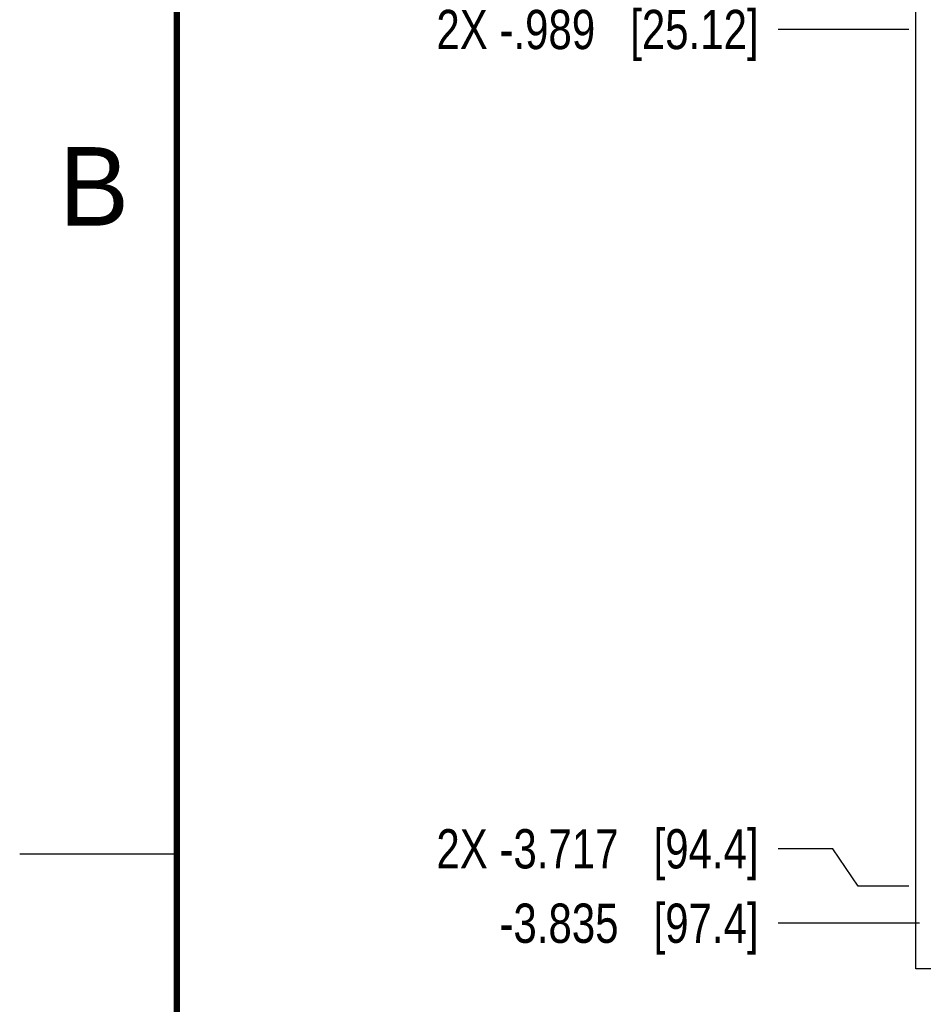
# Model space of a CAD drawing. Header units: inches. Extents: x 0 to 22, y 0 to 17.
# Tile 2 of 14: x 0 to 2.9, y 3.8 to 6.9. Entities that reach past the tile are written whole.
import ezdxf

# ---------------------------------------------------------------- set-up
doc = ezdxf.new("R2010")
doc.units = ezdxf.units.IN
doc.header["$LTSCALE"] = 1.21
doc.header["$MEASUREMENT"] = 0
doc.layers.get('0').update_dxf_attribs({"linetype": 'CONTINUOUS'})
doc.layers.add('DIMENSIONS', color=7, linetype='CONTINUOUS')
doc.styles.get("Standard").update_dxf_attribs({"font": 'txt', "width": 0.8})
doc.styles.add('TEXTSTYLE_2', font='txt')
doc.dimstyles.new('DIMSTYLE_2', dxfattribs={"dimtxt": 0.125, "dimasz": 0.18, "dimexe": 0.18, "dimexo": 0.0625, "dimgap": 0.09, "dimtad": 0, "dimtih": 1, "dimtoh": 1, "dimdec": 3, "dimzin": 4, "dimdsep": 46, "dimtxsty": 'STANDARD', "dimblk": '_FILLED', "dimblk1": '_FILLED', "dimblk2": '_FILLED', "dimcen": 0.09, "dimadec": 0, "dimazin": 0, "dimtp": 0.01, "dimtm": 0.01, "dimtfac": 1, "dimtdec": 3, "dimtofl": 0, "dimtmove": 0, "dimatfit": 3, "dimldrblk": '_FILLED', "dimfxl": 1, "dimtolj": 1, "dimtzin": 4, "dimarcsym": 0})

# ---------------------------------------------------------------- blocks, each defined once
blk = doc.blocks.new('*D6')
at = {"layer": 'DIMENSIONS', "color": 2, "linetype": 'CONTINUOUS'}
blk.add_line((2.8309, 6.8744), (2.4149, 6.8744), dxfattribs=at)
at = {"layer": 'DIMENSIONS', "color": 2, "linetype": 'CONTINUOUS', "insert": (2.3524, 6.9369), "char_height": 0.125, "width": 1.625, "attachment_point": 3, "line_spacing_factor": 0.9}
blk.add_mtext('2X -.989{\\Ftxt.shx;\\W1.000000;\\H0.125000; }[25.12]', dxfattribs=at)
blk = doc.blocks.new('_FILLED')
at = {"color": 0, "linetype": 'BYBLOCK'}
blk.add_solid([(0, 0), (-1, 0.174), (-1, -0.174)], dxfattribs=at)
blk = doc.blocks.new('*D7')
at = {"layer": 'DIMENSIONS', "color": 2, "linetype": 'CONTINUOUS'}
blk.add_line((2.8648, 4.0289), (2.4149, 4.0289), dxfattribs=at)
at = {"layer": 'DIMENSIONS', "color": 2, "linetype": 'CONTINUOUS', "insert": (2.3524, 4.0914), "char_height": 0.125, "width": 1.325, "attachment_point": 3, "line_spacing_factor": 0.9}
blk.add_mtext('-3.835{\\Ftxt.shx;\\W1.000000;\\H0.125000; }[97.4]', dxfattribs=at)
blk = doc.blocks.new('*D9')
at = {"layer": 'DIMENSIONS', "color": 2, "linetype": 'CONTINUOUS'}
for p, q in [((2.5882, 4.2658), (2.4149, 4.2658)), ((2.6694, 4.1469), (2.5882, 4.2658)), ((2.8309, 4.1469), (2.6694, 4.1469))]:
    blk.add_line(p, q, dxfattribs=at)
at = {"layer": 'DIMENSIONS', "color": 2, "linetype": 'CONTINUOUS', "insert": (2.3524, 4.3283), "char_height": 0.125, "width": 1.625, "attachment_point": 3, "line_spacing_factor": 0.9}
blk.add_mtext('2X -3.717{\\Ftxt.shx;\\W1.000000;\\H0.125000; }[94.4]', dxfattribs=at)

msp = doc.modelspace()

# ---------------------------------------------------------------- linework, layer by layer
at = {"color": 7, "linetype": 'CONTINUOUS'}
for p, q in [((2.8524, 3.8839), (2.8524, 7.9799)), ((3.6404, 3.8839), (2.8524, 3.8839))]:
    msp.add_line(p, q, dxfattribs=at)
at = {"color": 2, "linetype": 'CONTINUOUS'}
msp.add_line((0, 4.25), (0.5, 4.25), dxfattribs=at)
at = {"color": 7, "linetype": 'CONTINUOUS', "const_width": 0.02}
msp.add_lwpolyline([(0.5, 16.5), (0.5, 0.5)], dxfattribs=at)

# ---------------------------------------------------------------- texts
at = {"color": 2, "linetype": 'CONTINUOUS', "insert": (0.125, 6.5), "char_height": 0.25, "width": 0.25, "attachment_point": 1, "line_spacing_factor": 0.9, "style": 'TEXTSTYLE_2'}
msp.add_mtext('B', dxfattribs=at)

# ---------------------------------------------------------------- dimensions: what is measured, and where the dimension line sits
at = {"layer": 'DIMENSIONS', "color": 2, "linetype": 'CONTINUOUS'}
for feature_location, offset, text, picture, middle in [((2.8309, 6.8744), (-0.416, 0), '2X -<>', '*D6', (1.2899, 6.8744)), ((2.8309, 4.1469), (-0.416, 0.1189), '2X -<>', '*D9', (1.2899, 4.2658)), ((2.8648, 4.0289), (-0.4499, 0), '-<>', '*D7', (1.4399, 4.0289))]:
    dim = msp.add_ordinate_dim(feature_location=feature_location, offset=offset, dtype=0, origin=(2.8623, 7.8635), text=text, dimstyle='DIMSTYLE_2', dxfattribs=at)
    dim.commit()
    dim.dimension.update_dxf_attribs({"geometry": picture, "text_midpoint": middle})

doc.saveas('drawing.dxf')
